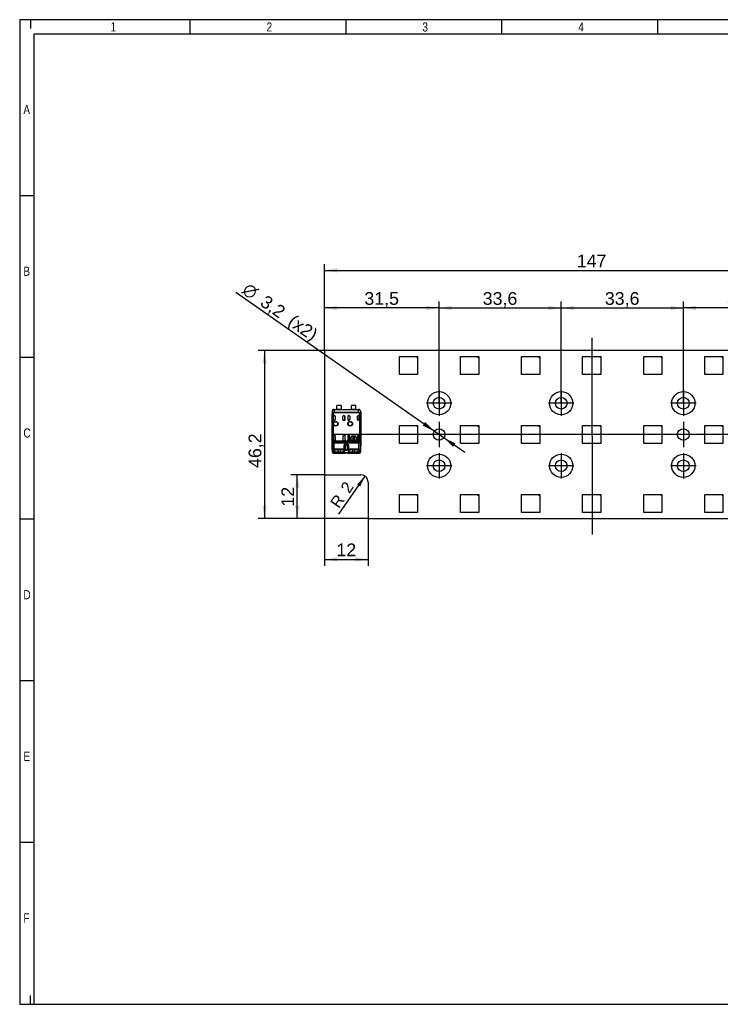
# Model space of a CAD drawing. Header units: millimetres. Extents: x 16 to 406, y 5 to 285.
# Tile 1 of 4: x 16 to 208, y 14 to 285. Entities that reach past the tile are written whole.
import ezdxf
from ezdxf.enums import TextEntityAlignment as Align
from ezdxf.lldxf.tags import DXFTag

# ---------------------------------------------------------------- set-up
doc = ezdxf.new("R2010")
doc.units = ezdxf.units.MM
for name, color, linetype in [('10', 7, 'Continuous'), ('Default', 7, 'Continuous'), ('RECLED_147X47MM_', 7, 'Continuous')]:
    doc.layers.add(name, color=color, linetype=linetype)
doc.styles.add('SEACAD_Arial', font='arial.ttf')
doc.styles.add('SEACAD_Solid_Edge_ANSI1_Symbols', font='semeca1.ttf')
tags = doc.linetypes.add('CENTER2', pattern=[28.575, 19.05, -3.175, 3.175, -3.175]).pattern_tags.tags
tags[10:11] = [DXFTag(74, 4), DXFTag(75, 0), DXFTag(340, '0'), DXFTag(46, 0.0), DXFTag(50, 0.0), DXFTag(44, 0.0), DXFTag(45, 0.0)]
tags[8:9] = [DXFTag(74, 4), DXFTag(75, 0), DXFTag(340, '0'), DXFTag(46, 0.0), DXFTag(50, 0.0), DXFTag(44, 0.0), DXFTag(45, 0.0)]
tags[6:7] = [DXFTag(74, 4), DXFTag(75, 0), DXFTag(340, '0'), DXFTag(46, 0.0), DXFTag(50, 0.0), DXFTag(44, 0.0), DXFTag(45, 0.0)]
tags[4:5] = [DXFTag(74, 4), DXFTag(75, 0), DXFTag(340, '0'), DXFTag(46, 0.0), DXFTag(50, 0.0), DXFTag(44, 0.0), DXFTag(45, 0.0)]
doc.dimstyles.new('ISO', dxfattribs={"dimtxt": 3.5, "dimasz": 3.5, "dimexe": 1.75, "dimexo": 0, "dimgap": 0.875, "dimtad": 1, "dimtxsty": 'SEACAD_Arial', "dimblk1": '_SE_FILLED', "dimblk2": '_SE_FILLED', "dimsah": 1, "dimcen": 1.75, "dimadec": 0, "dimazin": 0, "dimtfac": 0.5, "dimtdec": 3, "dimtmove": 0, "dimatfit": 3, "dimfxl": 1, "dimarcsym": 0})

# ---------------------------------------------------------------- blocks, each defined once
blk = doc.blocks.new('SEANNOT_GROUP')
at = {"layer": 'Default', "color": 7, "linetype": 'CENTER2'}
for p, q in [((131.03, 165.31), (131.03, 158.31)), ((134.53, 161.81), (127.53, 161.81))]:
    blk.add_line(p, q, dxfattribs=at)
blk = doc.blocks.new('SEANNOT_GROUP1')
at = {"layer": 'Default', "color": 7, "linetype": 'CENTER2'}
for p, q in [((131.03, 173.91), (131.03, 166.91)), ((134.53, 170.41), (127.53, 170.41))]:
    blk.add_line(p, q, dxfattribs=at)
blk = doc.blocks.new('SEANNOT_GROUP2')
at = {"layer": 'Default', "color": 7, "linetype": 'CENTER2'}
for p, q in [((131.03, 182.51), (131.03, 175.51)), ((134.53, 179.01), (127.53, 179.01))]:
    blk.add_line(p, q, dxfattribs=at)
blk = doc.blocks.new('SEANNOT_GROUP3')
at = {"layer": 'Default', "color": 7, "linetype": 'CENTER2'}
for p, q in [((164.63, 165.31), (164.63, 158.31)), ((168.13, 161.81), (161.13, 161.81))]:
    blk.add_line(p, q, dxfattribs=at)
blk = doc.blocks.new('SEANNOT_GROUP4')
at = {"layer": 'Default', "color": 7, "linetype": 'CENTER2'}
for p, q in [((164.63, 182.51), (164.63, 175.51)), ((168.13, 179.01), (161.13, 179.01))]:
    blk.add_line(p, q, dxfattribs=at)
blk = doc.blocks.new('SEANNOT_GROUP5')
at = {"layer": 'Default', "color": 7, "linetype": 'CENTER2'}
for p, q in [((198.23, 182.51), (198.23, 175.51)), ((201.73, 179.01), (194.73, 179.01))]:
    blk.add_line(p, q, dxfattribs=at)
blk = doc.blocks.new('SEANNOT_GROUP6')
at = {"layer": 'Default', "color": 7, "linetype": 'CENTER2'}
for p, q in [((198.23, 165.31), (198.23, 158.31)), ((201.73, 161.81), (194.73, 161.81))]:
    blk.add_line(p, q, dxfattribs=at)
blk = doc.blocks.new('SEANNOT_GROUP7')
at = {"layer": 'Default', "color": 7, "linetype": 'CENTER2'}
for p, q in [((198.23, 173.91), (198.23, 166.91)), ((201.73, 170.41), (194.73, 170.41))]:
    blk.add_line(p, q, dxfattribs=at)
blk = doc.blocks.new('SEANNOT_GROUP12')
at = {"layer": 'Default', "color": 7, "linetype": 'CENTER2'}
blk.add_line((173.03, 197.01), (173.14, 142.9), dxfattribs=at)
blk = doc.blocks.new('SEANNOT_GROUP13')
at = {"layer": 'Default', "color": 7, "linetype": 'CENTER2'}
blk.add_line((250.03, 170.41), (102.03, 170.41), dxfattribs=at)
blk = doc.blocks.new('SE')
at = {"layer": 'RECLED_147X47MM_', "color": 7, "linetype": 'Continuous'}
for p, q in [((246.53, 193.51), (99.53, 193.51)), ((99.53, 193.51), (99.53, 159.31)), ((246.53, 147.31), (246.53, 193.51)), ((120.13, 191.91), (124.73, 191.91)), ((120.13, 186.91), (120.13, 191.91)), ((124.73, 191.91), (125.13, 191.51)), ((124.73, 191.91), (125.13, 191.91)), ((125.13, 191.91), (125.13, 191.51)), ((125.13, 191.51), (125.13, 186.91)), ((136.93, 191.91), (141.53, 191.91)), ((136.93, 186.91), (136.93, 191.91)), ((141.53, 191.91), (141.93, 191.51)), ((141.53, 191.91), (141.93, 191.91)), ((141.93, 191.91), (141.93, 191.51)), ((141.93, 191.51), (141.93, 186.91)), ((153.73, 191.91), (158.33, 191.91)), ((153.73, 186.91), (153.73, 191.91)), ((158.33, 191.91), (158.73, 191.51)), ((158.33, 191.91), (158.73, 191.91)), ((158.73, 191.91), (158.73, 191.51)), ((158.73, 191.51), (158.73, 186.91)), ((170.53, 191.91), (175.13, 191.91)), ((170.53, 186.91), (170.53, 191.91)), ((175.13, 191.91), (175.53, 191.51)), ((175.13, 191.91), (175.53, 191.91)), ((175.53, 191.91), (175.53, 191.51)), ((175.53, 191.51), (175.53, 186.91)), ((187.33, 191.91), (191.93, 191.91)), ((187.33, 186.91), (187.33, 191.91)), ((191.93, 191.91), (192.33, 191.51)), ((191.93, 191.91), (192.33, 191.91)), ((192.33, 191.91), (192.33, 191.51)), ((192.33, 191.51), (192.33, 186.91)), ((204.13, 191.91), (208.73, 191.91)), ((204.13, 186.91), (204.13, 191.91)), ((208.73, 191.91), (209.13, 191.51)), ((208.73, 191.91), (209.13, 191.91)), ((209.13, 191.91), (209.13, 191.51)), ((209.13, 191.51), (209.13, 186.91)), ((220.93, 191.91), (225.53, 191.91)), ((220.93, 186.91), (220.93, 191.91)), ((225.53, 191.91), (225.93, 191.51)), ((225.53, 191.91), (225.93, 191.91)), ((225.93, 191.91), (225.93, 191.51)), ((225.93, 191.51), (225.93, 186.91)), ((237.73, 191.91), (242.33, 191.91)), ((237.73, 186.91), (237.73, 191.91)), ((242.33, 191.91), (242.73, 191.51)), ((242.33, 191.91), (242.73, 191.91)), ((242.73, 191.91), (242.73, 191.51)), ((242.73, 191.51), (242.73, 186.91)), ((125.13, 186.91), (120.13, 186.91)), ((141.93, 186.91), (136.93, 186.91)), ((158.73, 186.91), (153.73, 186.91)), ((175.53, 186.91), (170.53, 186.91)), ((192.33, 186.91), (187.33, 186.91)), ((209.13, 186.91), (204.13, 186.91)), ((225.93, 186.91), (220.93, 186.91)), ((242.73, 186.91), (237.73, 186.91)), ((101.6, 176.7), (101.58, 176.71)), ((101.58, 176.71), (101.58, 167.26)), ((101.6, 176.7), (101.61, 176.03)), ((101.7, 168.62), (101.7, 176.15)), ((101.88, 176.15), (101.7, 176.15)), ((101.72, 176.23), (101.71, 176.24)), ((101.72, 176.23), (101.88, 176.15)), ((101.88, 176.15), (101.88, 168.68)), ((102.18, 177.31), (102.91, 177.31)), ((102.18, 177.31), (102.18, 177.3)), ((102.18, 177.3), (102.2, 177.3)), ((102.2, 177.3), (102.2, 177.16)), ((102.2, 177.3), (108.87, 177.3)), ((102.2, 177.3), (102.2, 177.3)), ((108.87, 177.16), (102.2, 177.16)), ((102.2, 177.16), (102.21, 176.53)), ((102.21, 176.53), (102.21, 176.38)), ((102.21, 176.53), (108.86, 176.53)), ((108.86, 176.38), (102.21, 176.38)), ((102.91, 177.31), (102.91, 178.26)), ((104.16, 177.31), (102.91, 177.31)), ((104.11, 178.41), (102.96, 178.41)), ((104.16, 177.31), (104.16, 178.26)), ((104.16, 177.31), (106.91, 177.31)), ((106.91, 177.31), (106.91, 178.26)), ((108.16, 177.31), (106.91, 177.31)), ((108.11, 178.41), (106.96, 178.41)), ((108.16, 177.31), (108.16, 178.26)), ((108.16, 177.31), (108.88, 177.31)), ((108.86, 176.53), (108.87, 177.16)), ((108.86, 176.38), (108.86, 176.53)), ((108.87, 177.16), (108.87, 177.3)), ((108.87, 177.3), (108.87, 177.3)), ((108.87, 177.3), (108.88, 177.3)), ((108.88, 177.3), (108.88, 177.31)), ((109.36, 176.24), (109.19, 176.15)), ((109.37, 176.15), (109.19, 176.15)), ((109.19, 168.68), (109.19, 176.15)), ((109.37, 176.15), (109.37, 168.62)), ((109.46, 176.03), (109.47, 176.7)), ((109.48, 176.71), (109.47, 176.7)), ((109.48, 176.71), (109.48, 167.26)), ((101.61, 166.24), (101.61, 176.03)), ((101.61, 176.03), (101.61, 176.03)), ((101.61, 176.03), (101.61, 166.24)), ((101.98, 174.31), (101.98, 175.41)), ((101.98, 175.41), (101.98, 175.41)), ((101.98, 174.32), (101.98, 175.41)), ((101.98, 174.32), (101.98, 174.31)), ((102.28, 174.32), (101.98, 174.32)), ((102.28, 174.31), (101.98, 174.31)), ((102.18, 175.61), (102.28, 175.61)), ((102.28, 174.31), (102.28, 174.32)), ((102.48, 175.41), (102.48, 174.51)), ((104.58, 174.51), (104.58, 175.41)), ((104.78, 175.61), (104.89, 175.61)), ((104.78, 174.32), (105.09, 174.32)), ((104.78, 174.32), (104.78, 174.31)), ((105.09, 174.31), (104.78, 174.31)), ((105.09, 175.41), (105.09, 174.31)), ((105.09, 174.32), (105.09, 175.41)), ((105.09, 175.41), (105.09, 175.41)), ((105.09, 174.32), (105.09, 174.31)), ((105.98, 174.31), (105.98, 175.41)), ((105.98, 175.41), (105.98, 175.41)), ((105.98, 174.32), (105.98, 175.41)), ((105.98, 174.32), (106.28, 174.32)), ((105.98, 174.32), (105.98, 174.31)), ((106.28, 174.31), (105.98, 174.31)), ((106.18, 175.61), (106.28, 175.61)), ((106.28, 174.31), (106.28, 174.32)), ((106.48, 175.41), (106.48, 174.51)), ((108.58, 174.51), (108.58, 175.41)), ((108.78, 175.61), (108.89, 175.61)), ((108.78, 174.32), (108.78, 174.31)), ((109.09, 174.32), (108.78, 174.32)), ((109.09, 174.31), (108.78, 174.31)), ((109.09, 175.41), (109.09, 174.31)), ((109.09, 174.32), (109.09, 175.41)), ((109.09, 175.41), (109.09, 175.41)), ((109.09, 174.32), (109.09, 174.31)), ((109.46, 176.03), (109.45, 176.03)), ((109.45, 176.03), (109.45, 166.24)), ((109.46, 176.03), (109.46, 166.24)), ((120.13, 172.91), (124.73, 172.91)), ((120.13, 167.91), (120.13, 172.91)), ((124.73, 172.91), (125.13, 172.51)), ((124.73, 172.91), (125.13, 172.91)), ((125.13, 172.91), (125.13, 172.51)), ((125.13, 172.51), (125.13, 167.91)), ((136.93, 172.91), (141.53, 172.91)), ((136.93, 167.91), (136.93, 172.91)), ((141.53, 172.91), (141.93, 172.51)), ((141.53, 172.91), (141.93, 172.91)), ((141.93, 172.91), (141.93, 172.51)), ((141.93, 172.51), (141.93, 167.91)), ((153.73, 172.91), (158.33, 172.91)), ((153.73, 167.91), (153.73, 172.91)), ((158.33, 172.91), (158.73, 172.51)), ((158.33, 172.91), (158.73, 172.91)), ((158.73, 172.91), (158.73, 172.51)), ((158.73, 172.51), (158.73, 167.91)), ((170.53, 172.91), (175.13, 172.91)), ((170.53, 167.91), (170.53, 172.91)), ((175.13, 172.91), (175.53, 172.51)), ((175.13, 172.91), (175.53, 172.91)), ((175.53, 172.91), (175.53, 172.51)), ((175.53, 172.51), (175.53, 167.91)), ((187.33, 172.91), (191.93, 172.91)), ((187.33, 167.91), (187.33, 172.91)), ((191.93, 172.91), (192.33, 172.51)), ((191.93, 172.91), (192.33, 172.91)), ((192.33, 172.91), (192.33, 172.51)), ((192.33, 172.51), (192.33, 167.91)), ((204.13, 172.91), (208.73, 172.91)), ((204.13, 167.91), (204.13, 172.91)), ((208.73, 172.91), (209.13, 172.51)), ((208.73, 172.91), (209.13, 172.91)), ((209.13, 172.91), (209.13, 172.51)), ((209.13, 172.51), (209.13, 167.91)), ((220.93, 172.91), (225.53, 172.91)), ((220.93, 167.91), (220.93, 172.91)), ((225.53, 172.91), (225.93, 172.51)), ((225.53, 172.91), (225.93, 172.91)), ((225.93, 172.91), (225.93, 172.51)), ((225.93, 172.51), (225.93, 167.91)), ((237.73, 172.91), (242.33, 172.91)), ((237.73, 167.91), (237.73, 172.91)), ((242.33, 172.91), (242.73, 172.51)), ((242.33, 172.91), (242.73, 172.91)), ((242.73, 172.91), (242.73, 172.51)), ((242.73, 172.51), (242.73, 167.91)), ((101.9, 168.28), (101.7, 168.62)), ((101.9, 168.68), (102.18, 168.68)), ((101.98, 170.21), (102.22, 170.21)), ((101.98, 170.21), (102.23, 170.21)), ((101.98, 170.21), (101.98, 170.21)), ((101.98, 170.21), (101.98, 168.88)), ((101.98, 168.88), (101.98, 170.21)), ((101.98, 168.88), (101.98, 168.88)), ((101.99, 166.42), (101.99, 168.06)), ((102.12, 168.06), (101.99, 168.06)), ((102.04, 168.4), (109.03, 168.4)), ((108.95, 168.06), (102.12, 168.06)), ((102.12, 168.06), (102.12, 166.42)), ((102.22, 168.68), (102.18, 168.68)), ((102.23, 170.21), (102.22, 170.21)), ((102.22, 168.68), (104.84, 168.68)), ((102.22, 168.68), (102.22, 168.68)), ((102.42, 170.01), (102.42, 168.88)), ((104.64, 168.88), (104.64, 170.01)), ((104.84, 170.21), (105.09, 170.21)), ((105.09, 170.21), (104.84, 170.21)), ((104.84, 170.21), (104.84, 170.21)), ((104.89, 168.68), (104.84, 168.68)), ((104.89, 168.68), (106.18, 168.68)), ((105.09, 170.21), (105.09, 168.88)), ((105.09, 170.21), (105.09, 168.88)), ((105.09, 170.21), (105.09, 170.21)), ((105.09, 168.88), (105.09, 168.88)), ((105.98, 170.21), (106.22, 170.21)), ((106.23, 170.21), (105.98, 170.21)), ((105.98, 170.21), (105.98, 170.21)), ((105.98, 170.21), (105.98, 168.88)), ((105.98, 168.88), (105.98, 170.21)), ((105.98, 168.88), (105.98, 168.88)), ((106.22, 168.68), (106.18, 168.68)), ((106.23, 170.21), (106.22, 170.21)), ((106.22, 168.68), (108.84, 168.68)), ((106.42, 170.01), (106.42, 168.88)), ((106.81, 168.98), (106.81, 169.58)), ((106.83, 169.58), (106.81, 169.58)), ((106.81, 168.98), (106.83, 168.98)), ((106.83, 168.98), (106.83, 169.58)), ((108.03, 168.78), (107.03, 168.78)), ((107.03, 168.78), (107.03, 168.75)), ((108.03, 168.75), (107.03, 168.75)), ((107.04, 169.73), (107.04, 169.86)), ((107.04, 169.86), (108.03, 169.86)), ((107.47, 169.73), (107.04, 169.73)), ((107.23, 170.01), (107.83, 170.01)), ((107.23, 170.01), (107.23, 169.98)), ((107.23, 169.98), (107.83, 169.98)), ((107.47, 169.63), (107.47, 169.73)), ((107.47, 169.09), (107.47, 169.5)), ((107.47, 168.86), (107.47, 168.96)), ((107.6, 168.86), (107.47, 168.86)), ((108.03, 169.73), (107.6, 169.73)), ((107.6, 169.73), (107.6, 169.63)), ((107.6, 169.5), (107.6, 169.09)), ((107.6, 168.96), (107.6, 168.86)), ((107.86, 169.38), (107.73, 169.38)), ((107.73, 169.21), (107.86, 169.21)), ((107.83, 169.98), (107.83, 170.01)), ((108.03, 169.86), (108.03, 169.73)), ((108.03, 168.75), (108.03, 168.78)), ((108.26, 169.58), (108.23, 169.58)), ((108.23, 169.58), (108.23, 168.98)), ((108.23, 168.98), (108.26, 168.98)), ((108.26, 169.58), (108.26, 168.98)), ((108.64, 168.88), (108.64, 170.01)), ((108.84, 170.21), (109.09, 170.21)), ((108.84, 170.21), (109.09, 170.21)), ((108.84, 170.21), (108.84, 170.21)), ((108.89, 168.68), (108.84, 168.68)), ((108.84, 168.68), (108.84, 168.68)), ((108.89, 168.68), (109.17, 168.68)), ((108.95, 166.42), (108.95, 168.06)), ((109.08, 168.06), (108.95, 168.06)), ((109.17, 168.68), (109.03, 168.4)), ((109.08, 166.42), (109.08, 168.06)), ((109.09, 170.21), (109.09, 168.88)), ((109.09, 168.88), (109.09, 170.21)), ((109.09, 170.21), (109.09, 170.21)), ((109.09, 168.88), (109.09, 168.88)), ((109.17, 168.68), (109.19, 168.68)), ((109.37, 168.62), (109.17, 168.28)), ((101.58, 167.26), (101.59, 167.26)), ((101.59, 167.26), (101.59, 167.26)), ((101.59, 167.26), (101.59, 165.66)), ((101.61, 166.24), (101.59, 165.66)), ((101.61, 166.24), (101.61, 166.24)), ((101.77, 166.34), (101.99, 166.42)), ((101.79, 165.47), (101.81, 166.05)), ((101.83, 165.37), (102.39, 165.37)), ((101.99, 166.42), (102.12, 166.42)), ((101.99, 165.31), (102.74, 165.31)), ((102.07, 165.99), (102.07, 165.66)), ((102.07, 165.66), (102.17, 165.94)), ((102.12, 166.42), (104.95, 166.42)), ((102.12, 166.42), (102.12, 166.23)), ((104.95, 166.23), (102.12, 166.23)), ((102.17, 165.94), (102.17, 166.1)), ((102.39, 165.37), (102.46, 165.65)), ((104.38, 166.21), (102.68, 166.21)), ((102.78, 165.61), (102.74, 165.31)), ((102.74, 165.31), (103.18, 165.31)), ((102.78, 165.61), (103.18, 165.61)), ((103.18, 166.21), (103.18, 165.61)), ((103.18, 165.61), (103.88, 165.61)), ((103.18, 165.61), (103.18, 165.31)), ((103.18, 165.31), (103.88, 165.31)), ((103.88, 165.61), (103.88, 166.21)), ((103.88, 165.61), (104.28, 165.61)), ((103.88, 165.31), (103.88, 165.61)), ((103.88, 165.31), (104.32, 165.31)), ((104.32, 165.31), (104.28, 165.61)), ((104.32, 165.31), (105.11, 165.31)), ((104.68, 165.37), (104.61, 165.66)), ((104.68, 165.37), (106.39, 165.37)), ((104.9, 166.1), (104.9, 165.94)), ((104.9, 165.94), (105, 165.66)), ((104.95, 166.42), (104.95, 167.41)), ((105.08, 167.41), (104.95, 167.41)), ((104.95, 166.23), (104.95, 166.42)), ((104.95, 166.42), (105.08, 166.42)), ((105, 165.66), (104.99, 165.99)), ((105.29, 167.41), (105.08, 167.41)), ((105.08, 167.41), (105.08, 166.42)), ((105.08, 166.42), (105.29, 166.35)), ((105.14, 165.31), (105.11, 165.31)), ((105.29, 166.35), (105.29, 167.41)), ((105.78, 167.41), (105.29, 167.41)), ((105.39, 167.81), (105.68, 167.81)), ((105.39, 167.81), (105.42, 167.61)), ((105.55, 167.61), (105.42, 167.61)), ((105.56, 167.61), (105.55, 167.61)), ((105.68, 167.81), (105.65, 167.61)), ((105.87, 167.54), (105.65, 167.61)), ((105.99, 167.41), (105.78, 167.41)), ((105.78, 167.41), (105.78, 166.35)), ((105.78, 166.35), (105.99, 166.42)), ((105.95, 165.31), (105.93, 165.31)), ((105.95, 165.31), (106.74, 165.31)), ((106.12, 167.41), (105.99, 167.41)), ((105.99, 166.42), (105.99, 167.41)), ((105.99, 166.42), (106.12, 166.42)), ((106.07, 165.99), (106.07, 165.66)), ((106.07, 165.66), (106.17, 165.94)), ((106.12, 167.41), (106.12, 166.42)), ((106.12, 166.42), (108.95, 166.42)), ((106.12, 166.42), (106.12, 166.23)), ((108.95, 166.23), (106.12, 166.23)), ((106.17, 165.94), (106.17, 166.1)), ((106.39, 165.37), (106.46, 165.65)), ((108.38, 166.21), (106.68, 166.21)), ((106.78, 165.61), (106.74, 165.31)), ((106.74, 165.31), (107.18, 165.31)), ((106.78, 165.61), (107.18, 165.61)), ((107.18, 166.21), (107.18, 165.61)), ((107.18, 165.61), (107.18, 165.31)), ((107.18, 165.61), (107.88, 165.61)), ((107.18, 165.31), (107.88, 165.31)), ((107.88, 165.61), (107.88, 166.21)), ((107.88, 165.31), (107.88, 165.61)), ((107.88, 165.61), (108.28, 165.61)), ((107.88, 165.31), (108.32, 165.31)), ((108.32, 165.31), (108.28, 165.61)), ((108.32, 165.31), (109.08, 165.31)), ((108.6, 165.65), (108.67, 165.37)), ((108.68, 165.37), (109.23, 165.37)), ((108.9, 166.1), (108.9, 165.94)), ((108.9, 165.94), (109, 165.66)), ((108.95, 166.42), (109.08, 166.42)), ((108.95, 166.23), (108.95, 166.42)), ((109, 165.66), (108.99, 165.99)), ((109.08, 166.42), (109.3, 166.34)), ((109.26, 166.05), (109.27, 165.47)), ((109.45, 166.24), (109.46, 166.24)), ((109.47, 165.66), (109.46, 166.24)), ((109.47, 167.26), (109.47, 167.26)), ((109.47, 165.66), (109.47, 167.26)), ((109.47, 167.26), (109.48, 167.26)), ((125.13, 167.91), (120.13, 167.91)), ((141.93, 167.91), (136.93, 167.91)), ((158.73, 167.91), (153.73, 167.91)), ((175.53, 167.91), (170.53, 167.91)), ((192.33, 167.91), (187.33, 167.91)), ((209.13, 167.91), (204.13, 167.91)), ((225.93, 167.91), (220.93, 167.91)), ((242.73, 167.91), (237.73, 167.91)), ((99.53, 159.31), (109.53, 159.31)), ((111.53, 157.31), (111.53, 147.31)), ((120.13, 153.91), (124.73, 153.91)), ((120.13, 148.91), (120.13, 153.91)), ((124.73, 153.91), (125.13, 153.51)), ((124.73, 153.91), (125.13, 153.91)), ((125.13, 153.91), (125.13, 153.51)), ((125.13, 153.51), (125.13, 148.91)), ((136.93, 153.91), (141.53, 153.91)), ((136.93, 148.91), (136.93, 153.91)), ((141.53, 153.91), (141.93, 153.51)), ((141.53, 153.91), (141.93, 153.91)), ((141.93, 153.91), (141.93, 153.51)), ((141.93, 153.51), (141.93, 148.91)), ((153.73, 153.91), (158.33, 153.91)), ((153.73, 148.91), (153.73, 153.91)), ((158.33, 153.91), (158.73, 153.51)), ((158.33, 153.91), (158.73, 153.91)), ((158.73, 153.91), (158.73, 153.51)), ((158.73, 153.51), (158.73, 148.91)), ((170.53, 153.91), (175.13, 153.91)), ((170.53, 148.91), (170.53, 153.91)), ((175.13, 153.91), (175.53, 153.51)), ((175.13, 153.91), (175.53, 153.91)), ((175.53, 153.91), (175.53, 153.51)), ((175.53, 153.51), (175.53, 148.91)), ((187.33, 153.91), (191.93, 153.91)), ((187.33, 148.91), (187.33, 153.91)), ((191.93, 153.91), (192.33, 153.51)), ((191.93, 153.91), (192.33, 153.91)), ((192.33, 153.91), (192.33, 153.51)), ((192.33, 153.51), (192.33, 148.91)), ((204.13, 153.91), (208.73, 153.91)), ((204.13, 148.91), (204.13, 153.91)), ((208.73, 153.91), (209.13, 153.51)), ((208.73, 153.91), (209.13, 153.91)), ((209.13, 153.91), (209.13, 153.51)), ((209.13, 153.51), (209.13, 148.91)), ((220.93, 153.91), (225.53, 153.91)), ((220.93, 148.91), (220.93, 153.91)), ((225.53, 153.91), (225.93, 153.51)), ((225.53, 153.91), (225.93, 153.91)), ((225.93, 153.91), (225.93, 153.51)), ((225.93, 153.51), (225.93, 148.91)), ((237.73, 153.91), (242.33, 153.91)), ((237.73, 148.91), (237.73, 153.91)), ((242.33, 153.91), (242.73, 153.51)), ((242.33, 153.91), (242.73, 153.91)), ((242.73, 153.91), (242.73, 153.51)), ((242.73, 153.51), (242.73, 148.91)), ((111.53, 147.31), (246.53, 147.31)), ((125.13, 148.91), (120.13, 148.91)), ((141.93, 148.91), (136.93, 148.91)), ((158.73, 148.91), (153.73, 148.91)), ((175.53, 148.91), (170.53, 148.91)), ((192.33, 148.91), (187.33, 148.91)), ((209.13, 148.91), (204.13, 148.91)), ((225.93, 148.91), (220.93, 148.91)), ((242.73, 148.91), (237.73, 148.91))]:
    blk.add_line(p, q, dxfattribs=at)
for centre, radius in [((131.03, 179.01), 3.2), ((164.63, 179.01), 3.2), ((198.23, 179.01), 3.2), ((231.83, 179.01), 3.2), ((131.03, 179.01), 1.6), ((164.63, 179.01), 1.6), ((198.23, 179.01), 1.6), ((231.83, 179.01), 1.6), ((102.58, 173.36), 0.657), ((102.58, 173.36), 0.586), ((102.58, 173.36), 0.552), ((102.58, 173.36), 0.55), ((106.58, 173.36), 0.657), ((106.58, 173.36), 0.586), ((106.58, 173.36), 0.552), ((106.58, 173.36), 0.55), ((131.03, 170.41), 1.6), ((198.23, 170.41), 1.6), ((131.03, 161.81), 3.2), ((131.03, 161.81), 1.6), ((164.63, 161.81), 3.2), ((164.63, 161.81), 1.6), ((198.23, 161.81), 3.2), ((198.23, 161.81), 1.6), ((231.83, 161.81), 3.2), ((231.83, 161.81), 1.6)]:
    blk.add_circle(centre, radius, dxfattribs=at)
for centre, radius, start, end in [((102.2, 176.7), 0.6, 90.0044, 179.9972), ((101.91, 176.16), 0.213, 158.6596, 182.1387), ((102.23, 175.94), 0.593, 91.8595, 149.9225), ((103.16, 178.26), 0.25, 143.1301, 180), ((103.91, 178.26), 0.25, 0, 36.8699), ((107.16, 178.26), 0.25, 143.1301, 180), ((107.91, 178.26), 0.25, 0, 36.8699), ((108.85, 175.95), 0.581, 29.457, 88.84), ((108.87, 176.7), 0.6, 0.004, 89.9956), ((109.16, 176.16), 0.213, 357.5513, 21.0362), ((102.28, 175.41), 0.2, 0, 90), ((104.78, 175.41), 0.2, 90, 180), ((106.28, 175.41), 0.2, 0, 90), ((108.78, 175.41), 0.2, 90, 180), ((101.92, 168.25), 0.427, 96.3279, 121.9726), ((103.19, 169.17), 1.39, 200.5133, 213.6746), ((101.63, 168.04), 0.368, 3.1464, 42.1822), ((101.29, 168.05), 0.829, 0.6971, 24.9695), ((107.23, 169.58), 0.426, 90, 180), ((107.03, 168.98), 0.226, 180, 270), ((107.23, 169.58), 0.4, 90, 180), ((107.03, 168.98), 0.2, 180, 270), ((107.53, 169.3), 0.337, 101.3273, 258.6727), ((107.53, 169.3), 0.217, 107.7847, 252.2153), ((107.53, 169.3), 0.337, 14.2042, 78.6727), ((107.53, 169.3), 0.217, 22.432, 72.2153), ((107.53, 169.3), 0.217, 287.7847, 337.568), ((107.53, 169.3), 0.337, 281.3273, 345.7958), ((107.83, 169.58), 0.426, 0, 90), ((107.83, 169.58), 0.4, 0, 90), ((108.03, 168.98), 0.2, 270, 0), ((108.03, 168.98), 0.226, 270, 360), ((109.78, 168.05), 0.832, 155.0685, 179.2655), ((108.85, 168.02), 0.416, 38.9398, 64.2406), ((109.44, 168.04), 0.363, 137.5953, 177.0776), ((109.02, 167.85), 0.848, 65.6734, 78.4245), ((101.79, 165.66), 0.195, 182.0087, 271.5161), ((101.93, 165.66), 0.334, 179.1921, 223.9614), ((101.92, 165.96), 0.408, 111.2406, 137.862), ((101.82, 166.26), 0.207, 185.1481, 266.8921), ((101.95, 165.68), 0.364, 223.708, 261.2949), ((101.81, 165.54), 0.167, 222.1236, 278.1629), ((102.01, 166.39), 0.252, 191.6615, 251.5714), ((102.09, 165.85), 0.346, 116.1713, 143.8588), ((102.37, 165.33), 0.934, 105.762, 117.932), ((102.24, 166.45), 0.249, 186.8293, 240.7266), ((102.69, 166.05), 0.741, 246.3608, 274.2684), ((102.77, 166.73), 1.12, 254.1161, 270.7254), ((104.32, 166.6), 0.986, 268.1205, 287.0508), ((104.38, 166.07), 0.758, 265.9497, 293.3956), ((104.83, 166.45), 0.249, 299.2767, 353.1684), ((104.69, 165.3), 0.962, 63.0574, 74.1819), ((105.04, 166.4), 0.253, 289.2531, 348.4293), ((105.53, 167.19), 1.1, 248.1484, 291.8517), ((105.53, 163.47), 1.88, 77.923, 102.103), ((105.53, 163.09), 2.26, 80.3484, 99.6847), ((105.58, 166.95), 0.668, 84.1343, 91.3005), ((106.03, 166.4), 0.253, 191.5705, 250.7471), ((106.24, 166.45), 0.249, 186.8284, 240.7273), ((106.69, 166.05), 0.742, 246.3726, 274.2627), ((106.77, 166.73), 1.12, 254.1159, 270.7245), ((108.32, 166.58), 0.97, 268.0249, 287.1465), ((108.38, 166.05), 0.741, 265.7637, 293.6318), ((108.83, 166.45), 0.249, 299.2716, 353.1726), ((108.7, 165.33), 0.935, 62.0828, 74.2359), ((109.04, 166.4), 0.262, 289.7317, 347.0474), ((108.98, 165.85), 0.346, 36.1301, 63.8376), ((109.11, 165.69), 0.378, 279.6947, 307.3605), ((109.25, 166.26), 0.207, 273.1147, 354.8365), ((109.28, 165.66), 0.195, 268.4846, 357.9947), ((109.15, 165.96), 0.409, 42.1598, 68.7617), ((109.14, 165.66), 0.334, 316.0851, 0.7936), ((109.53, 157.31), 2, 0, 90)]:
    blk.add_arc(centre, radius, start, end, dxfattribs=at)
for centre, major_axis, ratio, start_param, end_param in [((102.18, 176.71), (0.424, -0.424), 0.999924, 2.356207, 3.926956), ((102.2, 176.7), (0.6, 0.006), 0.766027, 1.562157, 3.128038), ((108.87, 176.7), (0.6, -0.006), 0.766027, 0.013567, 1.579437), ((108.88, 176.71), (-0.424, -0.424), 0.999924, 2.35623, 3.926978), ((102.18, 175.41), (0.2, 0), 0.999994, 1.570796, 3.141593), ((102.18, 175.41), (0.2, 0), 0.999994, 1.57081, 3.141593), ((102.28, 174.52), (0, 0.2), 0.999848, 3.141593, 4.712389), ((102.28, 174.51), (0, 0.2), 0.999848, 3.141593, 4.712389), ((104.78, 174.52), (0, 0.2), 0.999848, 1.570796, 3.141593), ((104.78, 174.51), (0, 0.2), 0.999848, 1.570796, 3.141593), ((104.89, 175.41), (-0.2, 0), 0.999994, 3.141593, 4.712389), ((104.89, 175.41), (-0.2, 0), 0.999994, 3.141593, 4.712389), ((106.18, 175.41), (0.2, 0), 0.999994, 1.570796, 3.141593), ((106.18, 175.41), (0.2, 0), 0.999994, 1.570796, 3.141593), ((106.28, 174.52), (0, 0.2), 0.999848, 3.141593, 4.712389), ((106.28, 174.51), (0, 0.2), 0.999848, 3.141593, 4.712389), ((108.78, 174.52), (0, 0.2), 0.999848, 1.570796, 3.141593), ((108.78, 174.51), (0, 0.2), 0.999848, 1.570796, 3.141593), ((108.89, 175.41), (-0.2, 0), 0.999994, 3.141593, 4.712389), ((108.89, 175.41), (-0.2, 0), 0.999994, 3.141593, 4.712375), ((102.18, 168.88), (0.2, 0), 0.999994, 3.141593, 4.712389), ((102.18, 168.88), (0.2, 0), 0.999994, 3.141593, 4.712389), ((102.22, 170.01), (0.141, -0.141), 0.999695, 0.785246, 2.356347), ((102.22, 168.88), (0.2, 0), 0.999848, 4.712389, 6.283185), ((102.23, 170.01), (0.141, -0.141), 0.999695, 1.570796, 2.356347), ((104.84, 170.01), (-0.141, -0.141), 0.999695, 3.926838, 5.497939), ((104.84, 168.88), (-0.2, 0), 0.999848, 0, 1.570796), ((104.84, 170.01), (-0.141, -0.141), 0.999695, 3.926838, 4.712389), ((104.89, 168.88), (-0.2, 0), 0.999994, 1.570796, 3.141593), ((104.89, 168.88), (-0.2, 0), 0.999994, 1.570796, 3.141593), ((106.18, 168.88), (0.2, 0), 0.999994, 3.141593, 4.712389), ((106.18, 168.88), (0.2, 0), 0.999994, 3.141593, 4.712389), ((106.22, 170.01), (0.141, -0.141), 0.999695, 0.785246, 2.356347), ((106.22, 168.88), (0.2, 0), 0.999848, 4.712389, 6.283185), ((106.23, 170.01), (0.141, -0.141), 0.999695, 1.570796, 2.356347), ((108.84, 170.01), (-0.141, -0.141), 0.999695, 3.926839, 5.497939), ((108.84, 168.88), (-0.2, 0), 0.999848, 0, 1.570796), ((108.84, 170.01), (-0.141, -0.141), 0.999695, 3.932239, 4.712389), ((108.89, 168.88), (-0.2, 0), 0.999994, 1.570796, 3.141593), ((108.89, 168.88), (-0.2, 0), 0.999994, 1.570796, 3.141593), ((102.18, 167.26), (0.6, 0), 0.999962, 3.141593, 3.321418), ((101.81, 166.24), (0.2, -0.005), 0.939661, 3.166998, 4.734915), ((102.69, 165.47), (0.9, 0), 0.34204, 3.132956, 3.443098), ((101.99, 165.51), (0, -0.2), 0.754543, 6.067389, 6.283069), ((105.45, 167.41), (0, -0.2), 0.821429, 3.324107, 4.712389), ((105.62, 167.41), (0, 0.2), 0.821429, 4.712389, 6.100671), ((106.73, 165.99), (-0.938, 0), 0.34202, -0.859272, -0.576897), ((108.37, 165.47), (-0.902, 0.001), 0.342128, 2.840825, 3.150345), ((109.23, 165.56), (-0.148, 0.134), 0.8975, 2.254597, 3.141347), ((109.26, 166.24), (0.2, 0.005), 0.939661, 4.689874, 6.25773), ((108.88, 167.26), (0.6, 0), 0.999962, 6.103357, 6.283185)]:
    blk.add_ellipse(centre, major_axis=major_axis, ratio=ratio, start_param=start_param, end_param=end_param, dxfattribs=at)
for points, degree, knots in [([(101.61, 176.03), (101.61, 176.04), (101.61, 176.07), (101.61, 176.11), (101.62, 176.14), (101.64, 176.18), (101.66, 176.21), (101.69, 176.23), (101.71, 176.24)], 3, [0, 0, 0, 0, 0.122214, 0.238699, 0.352338, 0.466231, 0.68875, 1, 1, 1, 1]), ([(101.7, 176.15), (101.69, 176.15), (101.67, 176.15), (101.64, 176.13), (101.63, 176.11), (101.62, 176.07), (101.61, 176.04), (101.61, 176.03)], 3, [0, 0, 0, 0, 0.264912, 0.488067, 0.676456, 0.841557, 1, 1, 1, 1]), ([(109.36, 176.24), (109.37, 176.23), (109.39, 176.22), (109.42, 176.19), (109.44, 176.16), (109.46, 176.11), (109.46, 176.05), (109.46, 176.03)], 3, [0, 0, 0, 0, 0.233305, 0.418726, 0.557587, 0.771407, 1, 1, 1, 1]), ([(109.45, 176.03), (109.45, 176.04), (109.45, 176.06), (109.45, 176.09), (109.44, 176.11), (109.43, 176.13), (109.41, 176.14), (109.39, 176.15), (109.38, 176.15), (109.37, 176.15)], 3, [0, 0, 0, 0, 0.113395, 0.227464, 0.348898, 0.483291, 0.634809, 0.806373, 1, 1, 1, 1]), ([(101.83, 165.37), (101.84, 165.37), (101.85, 165.35), (101.88, 165.33), (101.91, 165.32), (101.95, 165.31), (101.98, 165.31), (101.99, 165.31)], 3, [0, 0, 0, 0, 0.206395, 0.408543, 0.607471, 0.804252, 1, 1, 1, 1]), ([(102.07, 165.99), (102.08, 166.08), (102.26, 166.14), (102.43, 166.21), (102.68, 166.21)], 2, [0, 0, 0, 0.5, 0.5, 1, 1, 1]), ([(102.17, 165.94), (102.17, 165.93), (102.17, 165.9), (102.19, 165.86), (102.21, 165.82), (102.26, 165.78), (102.33, 165.72), (102.42, 165.68), (102.46, 165.66)], 3, [0, 0, 0, 0, 0.13162, 0.259649, 0.384096, 0.504969, 0.752582, 1, 1, 1, 1]), ([(104.38, 166.21), (104.63, 166.21), (104.81, 166.14), (104.99, 166.08), (104.99, 165.99)], 2, [0, 0, 0, 0.5, 0.5, 1, 1, 1]), ([(104.61, 165.66), (104.63, 165.67), (104.67, 165.69), (104.73, 165.72), (104.79, 165.76), (104.83, 165.8), (104.87, 165.84), (104.89, 165.89), (104.9, 165.92), (104.9, 165.94)], 3, [0, 0, 0, 0, 0.119189, 0.246257, 0.381214, 0.524065, 0.674813, 0.833458, 1, 1, 1, 1]), ([(104.95, 167.41), (104.96, 167.56), (105.08, 167.67), (105.14, 167.72), (105.22, 167.75), (105.3, 167.79), (105.39, 167.81)], 2, [0, 0, 0, 0.5, 0.5, 0.75, 0.75, 1, 1, 1]), ([(105.42, 167.61), (105.4, 167.61), (105.35, 167.6), (105.27, 167.58), (105.21, 167.55), (105.15, 167.52), (105.11, 167.49), (105.09, 167.45), (105.08, 167.43), (105.08, 167.41)], 3, [0, 0, 0, 0, 0.180622, 0.363866, 0.549849, 0.69593, 0.816556, 0.915955, 1, 1, 1, 1]), ([(105.29, 166.35), (105.3, 166.34), (105.32, 166.32), (105.36, 166.3), (105.4, 166.29), (105.45, 166.28), (105.5, 166.27), (105.56, 166.27), (105.61, 166.28), (105.66, 166.29), (105.71, 166.3), (105.75, 166.32), (105.77, 166.34), (105.78, 166.35)], 3, [0, 0, 0, 0, 0.095482, 0.187791, 0.277611, 0.365684, 0.452798, 0.539767, 0.627407, 0.716518, 0.80786, 0.90214, 1, 1, 1, 1]), ([(105.68, 167.81), (105.86, 167.77), (105.99, 167.67), (106.04, 167.62), (106.08, 167.55), (106.11, 167.49), (106.12, 167.41)], 2, [0, 0, 0, 0.5, 0.5, 0.75, 0.75, 1, 1, 1]), ([(105.99, 167.41), (105.99, 167.42), (105.99, 167.44), (105.98, 167.46), (105.96, 167.49), (105.92, 167.51), (105.89, 167.53), (105.87, 167.54)], 3, [0, 0, 0, 0, 0.116292, 0.245911, 0.39736, 0.643352, 1, 1, 1, 1]), ([(106.07, 165.99), (106.08, 166.08), (106.26, 166.14), (106.43, 166.21), (106.68, 166.21)], 2, [0, 0, 0, 0.5, 0.5, 1, 1, 1]), ([(106.17, 165.94), (106.17, 165.93), (106.17, 165.9), (106.19, 165.86), (106.21, 165.82), (106.26, 165.78), (106.33, 165.72), (106.42, 165.68), (106.46, 165.66)], 3, [0, 0, 0, 0, 0.13162, 0.259649, 0.384096, 0.504969, 0.752582, 1, 1, 1, 1]), ([(108.38, 166.21), (108.63, 166.21), (108.81, 166.14), (108.99, 166.08), (108.99, 165.99)], 2, [0, 0, 0, 0.5, 0.5, 1, 1, 1]), ([(108.6, 165.66), (108.63, 165.67), (108.67, 165.69), (108.73, 165.72), (108.79, 165.76), (108.83, 165.8), (108.87, 165.84), (108.89, 165.89), (108.9, 165.92), (108.9, 165.94)], 3, [0, 0, 0, 0, 0.119171, 0.246227, 0.381178, 0.524029, 0.674783, 0.83344, 1, 1, 1, 1]), ([(109, 165.66), (109, 165.58), (108.91, 165.5), (108.83, 165.43), (108.68, 165.37)], 2, [0, 0, 0, 0.5, 0.5, 1, 1, 1]), ([(109.08, 165.31), (109.1, 165.31), (109.13, 165.32), (109.17, 165.33), (109.21, 165.34), (109.22, 165.36), (109.23, 165.37)], 3, [0, 0, 0, 0, 0.244606, 0.491396, 0.742515, 1, 1, 1, 1])]:
    blk.add_open_spline(points, degree=degree, knots=knots, dxfattribs=at)
for points, degree in [([(101.88, 176.15), (101.91, 176.2), (101.97, 176.29), (102.08, 176.36), (102.16, 176.38), (102.21, 176.38)], 3), ([(108.86, 176.38), (108.91, 176.38), (108.99, 176.36), (109.1, 176.28), (109.16, 176.2), (109.19, 176.15)], 3), ([(101.9, 168.68), (101.89, 168.68), (101.89, 168.68), (101.88, 168.68), (101.88, 168.68), (101.88, 168.68)], 3), ([(102.39, 165.37), (102.07, 165.49), (102.07, 165.66)], 2), ([(105, 165.66), (105, 165.49), (104.68, 165.37)], 2), ([(106.39, 165.37), (106.07, 165.49), (106.07, 165.66)], 2)]:
    blk.add_open_spline(points, degree=degree, dxfattribs=at)
blk.add_rational_spline([(102.04, 168.4), (101.98, 168.37), (101.93, 168.33), (101.9, 168.28)], [1.05939443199, 0.980194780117, 0.980201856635, 1.05941566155], degree=3, dxfattribs=at)
blk = doc.blocks.new('DMBLK1')
at = {"layer": 'Default', "linetype": 'Continuous'}
for points in [[(82.42, 190.01), (83.59, 190.01), (83.01, 193.51)], [(82.42, 150.81), (83.01, 147.31), (83.59, 150.81)]]:
    blk.add_hatch(color=7, dxfattribs=at).paths.add_polyline_path(points)
at = {"layer": 'Default', "color": 7, "linetype": 'Continuous'}
for p, q in [((99.53, 193.51), (81.26, 193.51)), ((83.01, 193.51), (83.01, 147.31)), ((111.53, 147.31), (81.26, 147.31))]:
    blk.add_line(p, q, dxfattribs=at)
at = {"layer": 'Default', "color": 7, "linetype": 'Continuous', "style": 'SEACAD_Arial'}
blk.add_text('46,2', height=3.5, rotation=90, dxfattribs=at).set_placement((78.63, 161.2), align=Align.TOP_LEFT)
blk = doc.blocks.new('_SE_FILLED')
at = {"color": 0}
blk.add_line((0, 0), (-1, 0), dxfattribs=at)
blk.add_solid([(0, 0), (-1, -0.1665), (-1, 0.1665), (0, 0)], dxfattribs=at)
blk = doc.blocks.new('DMBLK2')
at = {"layer": 'Default', "linetype": 'Continuous'}
for points in [[(103.03, 135.45), (103.03, 136.62), (99.53, 136.03)], [(108.03, 135.45), (111.53, 136.03), (108.03, 136.62)]]:
    blk.add_hatch(color=7, dxfattribs=at).paths.add_polyline_path(points)
at = {"layer": 'Default', "color": 7, "linetype": 'Continuous'}
for p, q in [((99.53, 159.31), (99.53, 134.28)), ((111.53, 147.31), (111.53, 134.28)), ((99.53, 136.03), (111.53, 136.03))]:
    blk.add_line(p, q, dxfattribs=at)
at = {"layer": 'Default', "color": 7, "linetype": 'Continuous', "style": 'SEACAD_Arial'}
blk.add_text('12', height=3.5, dxfattribs=at).set_placement((102.79, 140.41), align=Align.TOP_LEFT)
blk = doc.blocks.new('DMBLK3')
at = {"layer": 'Default', "linetype": 'Continuous'}
for points in [[(91.45, 155.81), (92.62, 155.81), (92.03, 159.31)], [(91.45, 150.81), (92.03, 147.31), (92.62, 150.81)]]:
    blk.add_hatch(color=7, dxfattribs=at).paths.add_polyline_path(points)
at = {"layer": 'Default', "color": 7, "linetype": 'Continuous'}
for p, q in [((99.53, 159.31), (90.28, 159.31)), ((92.03, 147.31), (92.03, 159.31)), ((111.53, 147.31), (90.28, 147.31))]:
    blk.add_line(p, q, dxfattribs=at)
at = {"layer": 'Default', "color": 7, "linetype": 'Continuous', "style": 'SEACAD_Arial'}
blk.add_text('12', height=3.5, rotation=90, dxfattribs=at).set_placement((87.66, 150.57), align=Align.TOP_LEFT)
blk = doc.blocks.new('DMBLK4')
at = {"layer": 'Default', "linetype": 'Continuous'}
blk.add_hatch(color=7, dxfattribs=at).paths.add_polyline_path([(108.45, 156.66), (109.32, 156.07), (110.66, 158.96)])
at = {"layer": 'Default', "color": 7, "linetype": 'Continuous'}
blk.add_line((103.49, 148.5), (110.66, 158.96), dxfattribs=at)
at = {"layer": 'Default', "color": 7, "linetype": 'Continuous', "style": 'SEACAD_Arial'}
for s, p in [('2', (103.72, 155.79)), ('R', (100.87, 151.63))]:
    blk.add_text(s, height=3.15, rotation=55.58, dxfattribs=at).set_placement(p, align=Align.TOP_LEFT)
blk = doc.blocks.new('DMBLK5')
at = {"layer": 'Default', "linetype": 'Continuous'}
for points in [[(134.53, 205.81), (131.03, 205.23), (134.53, 204.65)], [(161.13, 205.81), (161.13, 204.65), (164.63, 205.23)]]:
    blk.add_hatch(color=7, dxfattribs=at).paths.add_polyline_path(points)
at = {"layer": 'Default', "color": 7, "linetype": 'Continuous'}
for p, q in [((131.03, 179.01), (131.03, 206.98)), ((164.63, 180.61), (164.63, 206.98)), ((131.03, 205.23), (164.63, 205.23))]:
    blk.add_line(p, q, dxfattribs=at)
at = {"layer": 'Default', "color": 7, "linetype": 'Continuous', "style": 'SEACAD_Arial'}
blk.add_text('33,6', height=3.5, dxfattribs=at).set_placement((143.04, 209.6), align=Align.TOP_LEFT)
blk = doc.blocks.new('DMBLK6')
at = {"layer": 'Default', "linetype": 'Continuous'}
for points in [[(168.13, 205.81), (164.63, 205.23), (168.13, 204.65)], [(194.73, 205.81), (194.73, 204.65), (198.23, 205.23)]]:
    blk.add_hatch(color=7, dxfattribs=at).paths.add_polyline_path(points)
at = {"layer": 'Default', "color": 7, "linetype": 'Continuous'}
for p, q in [((164.63, 179.01), (164.63, 206.98)), ((198.23, 179.01), (198.23, 206.98)), ((164.63, 205.23), (198.23, 205.23))]:
    blk.add_line(p, q, dxfattribs=at)
at = {"layer": 'Default', "color": 7, "linetype": 'Continuous', "style": 'SEACAD_Arial'}
blk.add_text('33,6', height=3.5, dxfattribs=at).set_placement((176.64, 209.6), align=Align.TOP_LEFT)
blk = doc.blocks.new('DMBLK7')
at = {"layer": 'Default', "linetype": 'Continuous'}
for points in [[(201.73, 205.81), (198.23, 205.23), (201.73, 204.65)], [(228.33, 205.81), (228.33, 204.65), (231.83, 205.23)]]:
    blk.add_hatch(color=7, dxfattribs=at).paths.add_polyline_path(points)
at = {"layer": 'Default', "color": 7, "linetype": 'Continuous'}
for p, q in [((198.23, 180.61), (198.23, 206.98)), ((231.83, 179.01), (231.83, 206.98)), ((231.83, 205.23), (198.23, 205.23))]:
    blk.add_line(p, q, dxfattribs=at)
at = {"layer": 'Default', "color": 7, "linetype": 'Continuous', "style": 'SEACAD_Arial'}
blk.add_text('33,6', height=3.5, dxfattribs=at).set_placement((210.24, 209.6), align=Align.TOP_LEFT)
blk = doc.blocks.new('DMBLK9')
at = {"layer": 'Default', "linetype": 'Continuous'}
for points in [[(103.03, 216.15), (99.53, 215.57), (103.03, 214.98)], [(243.03, 216.15), (243.03, 214.98), (246.53, 215.57)]]:
    blk.add_hatch(color=7, dxfattribs=at).paths.add_polyline_path(points)
at = {"layer": 'Default', "color": 7, "linetype": 'Continuous'}
for p, q in [((99.53, 193.51), (99.53, 217.32)), ((246.53, 193.51), (246.53, 217.32)), ((99.53, 215.57), (246.53, 215.57))]:
    blk.add_line(p, q, dxfattribs=at)
at = {"layer": 'Default', "color": 7, "linetype": 'Continuous', "style": 'SEACAD_Arial'}
blk.add_text('147', height=3.5, dxfattribs=at).set_placement((168.92, 219.94), align=Align.TOP_LEFT)
blk = doc.blocks.new('DMBLK10')
at = {"layer": 'Default', "linetype": 'Continuous'}
for points in [[(103.03, 205.81), (99.53, 205.23), (103.03, 204.65)], [(127.53, 205.81), (127.53, 204.65), (131.03, 205.23)]]:
    blk.add_hatch(color=7, dxfattribs=at).paths.add_polyline_path(points)
at = {"layer": 'Default', "color": 7, "linetype": 'Continuous'}
for p, q in [((99.53, 193.51), (99.53, 206.98)), ((131.03, 179.01), (131.03, 206.98)), ((131.03, 205.23), (99.53, 205.23))]:
    blk.add_line(p, q, dxfattribs=at)
at = {"layer": 'Default', "color": 7, "linetype": 'Continuous', "style": 'SEACAD_Arial'}
blk.add_text('31,5', height=3.5, dxfattribs=at).set_placement((110.49, 209.6), align=Align.TOP_LEFT)
blk = doc.blocks.new('DMBLK16')
at = {"layer": 'Default', "linetype": 'Continuous'}
for points in [[(126.52, 172.86), (129.72, 171.33), (127.19, 173.82)], [(134.88, 167.01), (135.55, 167.97), (132.34, 169.5)]]:
    blk.add_hatch(color=7, dxfattribs=at).paths.add_polyline_path(points)
at = {"layer": 'Default', "color": 7, "linetype": 'Continuous'}
for p, q in [((129.72, 171.33), (75.12, 209.53)), ((138.08, 165.48), (129.72, 171.33))]:
    blk.add_line(p, q, dxfattribs=at)
for s, style, p in [('O', 'SEACAD_Solid_Edge_ANSI1_Symbols', (78.63, 212.42)), ('3,2', 'SEACAD_Arial', (83.55, 208.98)), ('(x2)', 'SEACAD_Arial', (91.17, 203.65))]:
    blk.add_text(s, height=3.5, rotation=325.02, dxfattribs=dict(at, style=style)).set_placement(p, align=Align.TOP_LEFT)

msp = doc.modelspace()

# ---------------------------------------------------------------- linework, layer by layer
at = {"layer": '10', "color": 7, "linetype": 'Continuous'}
for p, q in [((18.666, 284.578), (18.666, 282.156)), ((62.555, 280.578), (62.555, 284.578)), ((105.444, 280.578), (105.444, 284.578)), ((148.333, 280.578), (148.333, 284.578)), ((191.222, 280.578), (191.222, 284.578)), ((405.666, 280.578), (19.666, 280.578)), ((19.666, 13.578), (19.666, 280.578)), ((19.666, 236.078), (15.666, 236.078)), ((19.666, 191.578), (15.666, 191.578)), ((19.666, 147.078), (15.666, 147.078)), ((19.666, 102.578), (15.666, 102.578)), ((19.666, 58.078), (15.666, 58.078)), ((18.666, 13.578), (18.666, 15.999))]:
    msp.add_line(p, q, dxfattribs=at)
msp.add_lwpolyline([(405.666, 13.577), (405.666, 284.577), (15.666, 284.577), (15.666, 13.577), (405.666, 13.577)], dxfattribs=at)

# ---------------------------------------------------------------- block references
at = {"layer": 'Default'}
for name in ['SEANNOT_GROUP12', 'SE', 'SEANNOT_GROUP2', 'SEANNOT_GROUP4', 'SEANNOT_GROUP5', 'SEANNOT_GROUP1', 'SEANNOT_GROUP7', 'SEANNOT_GROUP13', 'SEANNOT_GROUP', 'SEANNOT_GROUP3', 'SEANNOT_GROUP6']:
    msp.add_blockref(name, (0, 0), dxfattribs=at)

# ---------------------------------------------------------------- texts
at = {"layer": '10', "char_height": 2.5, "attachment_point": 1, "style": 'SEACAD_Arial'}
for s, insert, width in [('{\\farial rounded mt|b0||i0||c0|p34;\\C7;\\H2.50000002;\\W0.8;1}', (40.666, 283.828), 1.52175), ('{\\farial rounded mt|b0||i0||c0|p34;\\C7;\\H2.50000002;\\W0.8;2}', (83.555, 283.828), 1.52175), ('{\\farial rounded mt|b0||i0||c0|p34;\\C7;\\H2.50000002;\\W0.8;3}', (126.444, 283.828), 1.52175), ('{\\farial rounded mt|b0||i0||c0|p34;\\C7;\\H2.50000002;\\W0.8;4}', (169.333, 283.828), 1.52175), ('{\\farial rounded mt|b0||i0||c0|p34;\\C7;\\H2.50000002;\\W0.8;A}', (16.666, 261.078), 1.79349), ('{\\farial rounded mt|b0||i0||c0|p34;\\C7;\\H2.50000002;\\W0.8;B}', (16.666, 216.578), 1.79349), ('{\\farial rounded mt|b0||i0||c0|p34;\\C7;\\H2.50000002;\\W0.8;C}', (16.666, 172.078), 1.95653), ('{\\farial rounded mt|b0||i0||c0|p34;\\C7;\\H2.50000002;\\W0.8;D}', (16.666, 127.578), 1.95653), ('{\\farial rounded mt|b0||i0||c0|p34;\\C7;\\H2.50000002;\\W0.8;E}', (16.666, 83.078), 1.79349), ('{\\farial rounded mt|b0||i0||c0|p34;\\C7;\\H2.50000002;\\W0.8;F}', (16.666, 38.578), 1.63044)]:
    msp.add_mtext(s, dxfattribs=dict(at, insert=insert, width=width))

# ---------------------------------------------------------------- dimensions: what is measured, and where the dimension line sits
at = {"layer": 'Default', "color": 7, "linetype": 'Continuous'}
for base, p1, p2, angle, picture, middle, dimtype in [((99.534, 215.565), (99.534, 193.514), (246.534, 193.514), 0, 'DMBLK9', (173.034, 215.565), 161), ((164.634, 205.229), (164.634, 179.014), (198.234, 179.014), 0, 'DMBLK6', (181.434, 205.229), 161), ((83.008, 147.314), (99.534, 193.514), (111.534, 147.314), 90, 'DMBLK1', (83.008, 165.995), 160), ((92.032, 159.314), (111.534, 147.314), (109.534, 159.314), 90, 'DMBLK3', (92.032, 153.314), 160)]:
    dim = msp.add_linear_dim(base=base, p1=p1, p2=p2, angle=angle, text='\\A1;<>', dimstyle='ISO', dxfattribs=at)
    dim.commit()
    dim.dimension.update_dxf_attribs({"geometry": picture, "text_midpoint": middle, "dimtype": dimtype})
dim = msp.add_diameter_dim_2p(p1=(132.345, 169.496), p2=(129.723, 171.331), text='\\A1;<> (x2)', dimstyle='ISO', override={"dimtmove": 1, "dimtolj": 1}, dxfattribs=at)
dim.commit()
dim.dimension.update_dxf_attribs({"geometry": 'DMBLK16', "text_midpoint": (96.456, 194.607), "dimtype": 163})
for base, p1, p2, picture, middle in [((99.534, 205.229), (131.034, 179.014), (99.534, 193.514), 'DMBLK10', (115.284, 205.229)), ((164.634, 205.229), (131.034, 179.014), (164.634, 180.614), 'DMBLK5', (147.834, 205.229)), ((198.234, 205.229), (231.834, 179.014), (198.234, 180.614), 'DMBLK7', (215.034, 205.229)), ((111.534, 136.034), (99.534, 159.314), (111.534, 157.314), 'DMBLK2', (105.534, 136.034))]:
    dim = msp.add_linear_dim(base=base, p1=p1, p2=p2, text='\\A1;<>', dimstyle='ISO', dxfattribs=at)
    dim.commit()
    dim.dimension.update_dxf_attribs({"geometry": picture, "text_midpoint": middle, "dimtype": 160})
dim = msp.add_radius_dim(center=(109.534, 157.314), mpoint=(110.664, 158.963), text='\\A1;<>', dimstyle='ISO', override={"dimtxt": 3.15, "dimasz": 3.15, "dimexe": 1.575, "dimgap": 0.7875, "dimcen": 1.575, "dimtolj": 1}, dxfattribs=at)
dim.commit()
dim.dimension.update_dxf_attribs({"geometry": 'DMBLK4', "text_midpoint": (108.982, 156.509), "dimtype": 164})

doc.saveas('drawing.dxf')
